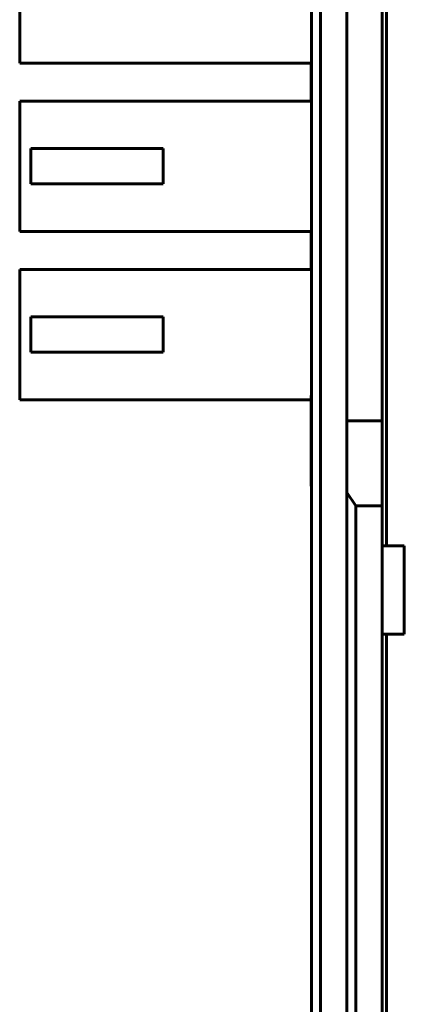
# Model space of a CAD drawing. Header units: millimetres. Extents: x -13 to 16, y -56 to 52.
# Tile 3 of 9: x -13 to -5, y -24 to -2. Entities that reach past the tile are written whole.
import ezdxf

# ---------------------------------------------------------------- set-up
doc = ezdxf.new("R2010")
doc.units = ezdxf.units.MM
doc.linetypes.add('K5LT_BASIC', pattern=[0])

msp = doc.modelspace()

# ---------------------------------------------------------------- linework, layer by layer
at = {"color": 150, "linetype": 'K5LT_BASIC', "lineweight": 60, "true_color": 0x0080ff}
for p, q in [((-6.816, 24.664), (-6.816, -27.897)), ((-6.616, -27.897), (-6.616, 24.664)), ((-5.116, -14.016), (-5.116, 10.784)), ((-6.016, -11.192), (-6.016, 7.959)), ((-5.216, 7.959), (-5.216, -11.192)), ((-13.426, -0.141), (-13.426, -3.091)), ((-13.426, -3.091), (-6.826, -3.091)), ((-6.826, -3.951), (-6.826, -3.091)), ((-13.426, -6.901), (-13.426, -3.951)), ((-6.826, -3.951), (-13.426, -3.951)), ((-10.176, -5.026), (-13.176, -5.026)), ((-13.176, -5.826), (-13.176, -5.026)), ((-10.176, -5.826), (-10.176, -5.026)), ((-13.176, -5.826), (-10.176, -5.826)), ((-13.426, -6.901), (-6.826, -6.901)), ((-6.826, -7.761), (-6.826, -6.901)), ((-6.826, -7.761), (-13.426, -7.761)), ((-13.426, -10.711), (-13.426, -7.761)), ((-10.176, -8.836), (-13.176, -8.836)), ((-13.176, -9.636), (-13.176, -8.836)), ((-10.176, -9.636), (-10.176, -8.836)), ((-13.176, -9.636), (-10.176, -9.636)), ((-6.826, -10.616), (-6.816, -10.616)), ((-6.826, -10.616), (-6.826, -12.666)), ((-13.426, -10.711), (-6.826, -10.711)), ((-5.216, -11.192), (-6.016, -11.192)), ((-6.016, -12.808), (-6.016, -11.192)), ((-5.216, -11.192), (-5.216, -13.116)), ((-6.826, -12.666), (-6.816, -12.666)), ((-6.016, -12.808), (-6.016, -33.081)), ((-5.816, -13.116), (-6.016, -12.808)), ((-5.816, -33.337), (-5.816, -13.116)), ((-5.216, -13.116), (-5.816, -13.116)), ((-5.216, -14.016), (-5.216, -13.116)), ((-5.216, -16.016), (-5.216, -14.016)), ((-4.716, -14.016), (-5.216, -14.016)), ((-4.716, -16.016), (-4.716, -14.016)), ((-5.216, -33.337), (-5.216, -16.016)), ((-5.216, -16.016), (-4.716, -16.016)), ((-5.116, -16.016), (-5.116, -38.416))]:
    msp.add_line(p, q, dxfattribs=at)

doc.saveas('drawing.dxf')
